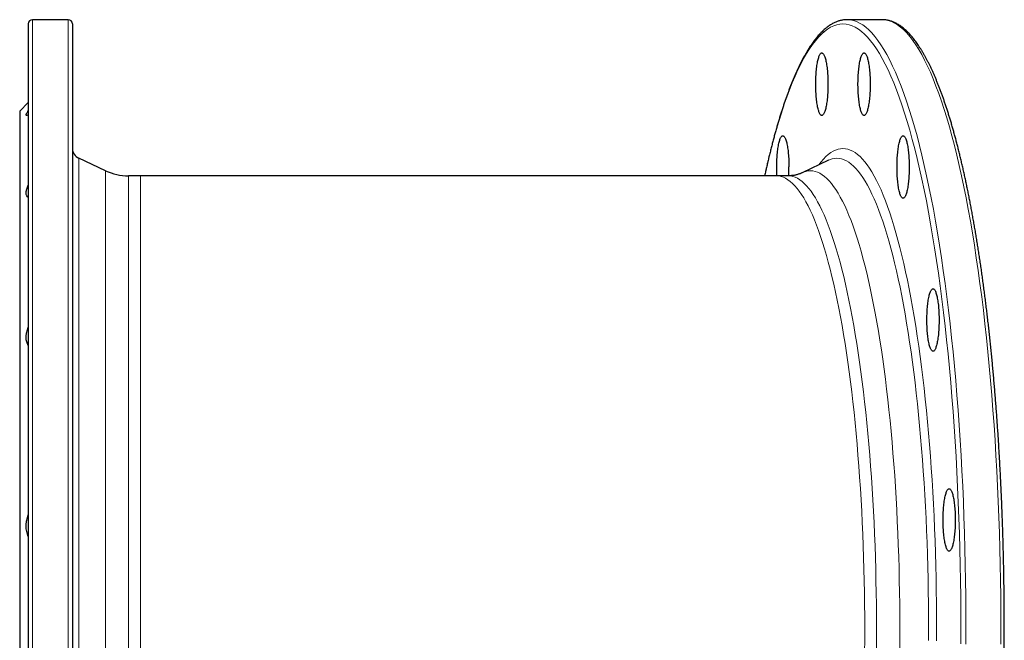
# Model space of a CAD drawing. Header units: millimetres. Extents: x -104 to 1086, y -338 to 935.
# Tile 2 of 3: x -104 to 353, y -61 to 227. Entities that reach past the tile are written whole.
import ezdxf

# ---------------------------------------------------------------- set-up
doc = ezdxf.new("R2010")
doc.units = ezdxf.units.MM

msp = doc.modelspace()

# ---------------------------------------------------------------- linework, layer by layer
at = {"color": 7, "linetype": 'Continuous', "lineweight": 25}
for p, q in [((-99.88, 224.82), (-99.88, -55.68)), ((-81.38, 226.82), (-97.88, 226.82)), ((-79.38, 224.82), (-79.38, -55.68)), ((296.3, 226.82), (280.12, 226.82)), ((296.54, 226.81), (296.3, 226.82)), ((-99.88, 188.32), (-103.88, 184.32)), ((-103.88, 184.32), (-103.88, -55.68)), ((-64.03, 156.66), (-76.49, 162.47)), ((271.38, 161.53), (259.26, 155.74)), ((-47.89, 154.32), (-53.46, 154.32)), ((247.28, 154.32), (-47.89, 154.32)), ((252.74, 154.32), (247.28, 154.32)), ((-103.88, -55.68), (-103.88, -295.68)), ((-99.88, -55.68), (-99.88, -336.18)), ((-79.38, -55.68), (-79.38, -336.18))]:
    msp.add_line(p, q, dxfattribs=at)
at = {"color": 8, "linetype": 'Continuous', "lineweight": 18}
for p, q in [((-97.88, 226.82), (-97.88, -55.68)), ((-81.38, 226.82), (-81.38, -55.68)), ((-76.49, 162.47), (-76.49, -55.68)), ((-64.03, -268.03), (-64.03, 156.66)), ((-53.46, 154.32), (-53.46, -265.68)), ((-47.89, 154.32), (-47.89, -55.68)), ((-97.88, -55.68), (-97.88, -338.18)), ((-81.38, -55.68), (-81.38, -338.18)), ((-76.49, -55.68), (-76.49, -273.84)), ((-47.89, -55.68), (-47.89, -265.68))]:
    msp.add_line(p, q, dxfattribs=at)
at = {"color": 8, "linetype": 'Continuous', "lineweight": 18, "flags": 128}
for points in [[(332.86, -63.03), (332.88, -55.68), (332.86, -48.34), (332.8, -41), (332.71, -33.68), (332.58, -26.36), (332.41, -19.07), (332.2, -11.8), (331.96, -4.57), (331.68, 2.63), (331.37, 9.8), (331.01, 16.91), (330.62, 23.98), (330.2, 30.99), (329.74, 37.95), (329.24, 44.84), (328.71, 51.66), (328.15, 58.4), (327.55, 65.07), (326.91, 71.66), (326.25, 78.16), (325.55, 84.57), (324.81, 90.88), (324.05, 97.09), (323.25, 103.19), (322.43, 109.19), (321.57, 115.07), (320.68, 120.84), (319.77, 126.49), (318.82, 132.01), (317.85, 137.4), (316.85, 142.66), (315.82, 147.78), (314.77, 152.77), (313.69, 157.61), (312.59, 162.3), (311.47, 166.85), (310.32, 171.24), (309.15, 175.48), (307.96, 179.56), (306.75, 183.48), (305.52, 187.24), (304.27, 190.82), (303, 194.24), (301.71, 197.49), (300.41, 200.56), (299.1, 203.46), (297.77, 206.18), (296.42, 208.73), (295.07, 211.09), (293.7, 213.26), (292.32, 215.26), (290.93, 217.07), (289.53, 218.69), (288.13, 220.12), (286.72, 221.36), (285.3, 222.42), (283.88, 223.28), (282.45, 223.95), (281.02, 224.43), (279.59, 224.72), (278.16, 224.82), (276.72, 224.72), (275.29, 224.43), (273.86, 223.95), (272.44, 223.28), (271.01, 222.42), (269.59, 221.36), (268.18, 220.12), (266.78, 218.69), (265.38, 217.07), (263.99, 215.26), (262.61, 213.26), (261.24, 211.09), (259.89, 208.73), (258.54, 206.18), (257.21, 203.46), (255.9, 200.56), (254.6, 197.49), (253.31, 194.24), (252.04, 190.82), (250.79, 187.24), (249.56, 183.48), (248.35, 179.56), (247.16, 175.48), (245.99, 171.24), (244.84, 166.85), (243.72, 162.3), (242.62, 157.61), (241.88, 154.32)], [(335.21, -63.08), (335.23, -55.68), (335.21, -48.29), (335.15, -40.9), (335.06, -33.52), (334.93, -26.16), (334.76, -18.81), (334.55, -11.49), (334.31, -4.2), (334.03, 3.05), (333.71, 10.26), (333.35, 17.43), (332.96, 24.55), (332.53, 31.61), (332.07, 38.62), (331.57, 45.55), (331.03, 52.42), (330.46, 59.22), (329.86, 65.93), (329.22, 72.57), (328.55, 79.11), (327.85, 85.57), (327.11, 91.92), (326.34, 98.18), (325.54, 104.33), (324.7, 110.36), (323.84, 116.29), (322.95, 122.1), (322.02, 127.78), (321.07, 133.34), (320.09, 138.78), (319.09, 144.07), (318.05, 149.23), (316.99, 154.25), (315.91, 159.13), (314.8, 163.86), (313.67, 168.44), (312.51, 172.86), (311.33, 177.13), (310.13, 181.24), (308.91, 185.19), (307.67, 188.97), (306.41, 192.58), (305.14, 196.02), (303.84, 199.3), (302.53, 202.39), (301.21, 205.31), (299.87, 208.05), (298.51, 210.61), (297.15, 212.99), (295.77, 215.18), (294.38, 217.19), (292.98, 219.01), (291.58, 220.64), (290.16, 222.08), (288.74, 223.34), (287.31, 224.4), (285.88, 225.27), (284.44, 225.94), (283, 226.43), (281.56, 226.72), (280.36, 226.81)], [(351.39, -63.08), (351.41, -55.68), (351.39, -48.29), (351.34, -40.9), (351.24, -33.52), (351.11, -26.16), (350.94, -18.81), (350.73, -11.49), (350.49, -4.2), (350.21, 3.05), (349.89, 10.26), (349.53, 17.43), (349.14, 24.55), (348.72, 31.61), (348.25, 38.62), (347.75, 45.55), (347.22, 52.42), (346.65, 59.22), (346.04, 65.93), (345.41, 72.57), (344.73, 79.11), (344.03, 85.57), (343.29, 91.92), (342.52, 98.18), (341.72, 104.33), (340.89, 110.36), (340.02, 116.29), (339.13, 122.1), (338.21, 127.78), (337.26, 133.34), (336.28, 138.78), (335.27, 144.07), (334.24, 149.23), (333.18, 154.25), (332.09, 159.13), (330.98, 163.86), (329.85, 168.44), (328.69, 172.86), (327.52, 177.13), (326.32, 181.24), (325.1, 185.19), (323.86, 188.97), (322.6, 192.58), (321.32, 196.02), (320.03, 199.3), (318.72, 202.39), (317.39, 205.31), (316.05, 208.05), (314.7, 210.61), (313.33, 212.99), (311.95, 215.18), (310.56, 217.19), (309.17, 219.01), (307.76, 220.64), (306.34, 222.08), (304.92, 223.34), (303.49, 224.4), (302.06, 225.27), (300.62, 225.94), (299.18, 226.43), (297.74, 226.72), (296.54, 226.81)], [(321.58, -61.51), (321.6, -55.68), (321.58, -49.86), (321.54, -44.03), (321.46, -38.21), (321.36, -32.41), (321.23, -26.62), (321.06, -20.85), (320.87, -15.1), (320.65, -9.39), (320.4, -3.7), (320.12, 1.95), (319.81, 7.56), (319.47, 13.13), (319.11, 18.65), (318.71, 24.12), (318.29, 29.53), (317.84, 34.89), (317.37, 40.18), (316.86, 45.41), (316.33, 50.57), (315.78, 55.66), (315.2, 60.67), (314.59, 65.6), (313.96, 70.45), (313.3, 75.21), (312.62, 79.88), (311.92, 84.46), (311.19, 88.94), (310.44, 93.32), (309.67, 97.6), (308.87, 101.78), (308.06, 105.85), (307.22, 109.8), (306.37, 113.65), (305.5, 117.37), (304.6, 120.98), (303.69, 124.47), (302.76, 127.84), (301.82, 131.07), (300.85, 134.19), (299.88, 137.17), (298.88, 140.01), (297.88, 142.73), (296.86, 145.31), (295.83, 147.75), (294.78, 150.05), (293.72, 152.21), (292.66, 154.23), (291.58, 156.1), (290.49, 157.83), (289.4, 159.41), (288.3, 160.85), (287.19, 162.13), (286.07, 163.27), (284.95, 164.26), (283.83, 165.1), (282.7, 165.78), (281.56, 166.31), (280.43, 166.7), (279.29, 166.92), (278.16, 167), (277.02, 166.92), (275.88, 166.7), (274.75, 166.31), (273.61, 165.78), (272.48, 165.1), (271.36, 164.26), (270.24, 163.27), (269.12, 162.13), (268.01, 160.85), (266.91, 159.41), (266.89, 159.39)], [(317.87, -61.4), (317.88, -55.68), (317.87, -49.97), (317.83, -44.27), (317.75, -38.57), (317.65, -32.88), (317.52, -27.21), (317.36, -21.56), (317.17, -15.93), (316.95, -10.33), (316.71, -4.76), (316.43, 0.78), (316.13, 6.27), (315.8, 11.73), (315.44, 17.14), (315.06, 22.49), (314.64, 27.8), (314.2, 33.05), (313.74, 38.23), (313.24, 43.36), (312.73, 48.41), (312.18, 53.39), (311.61, 58.3), (311.02, 63.13), (310.4, 67.88), (309.76, 72.54), (309.09, 77.12), (308.4, 81.6), (307.69, 85.99), (306.95, 90.29), (306.2, 94.48), (305.42, 98.57), (304.62, 102.56), (303.8, 106.44), (302.96, 110.2), (302.11, 113.85), (301.23, 117.39), (300.34, 120.81), (299.43, 124.1), (298.5, 127.27), (297.56, 130.32), (296.6, 133.24), (295.63, 136.03), (294.65, 138.69), (293.65, 141.22), (292.63, 143.61), (291.61, 145.86), (290.58, 147.98), (289.53, 149.96), (288.48, 151.79), (287.41, 153.49), (286.34, 155.04), (285.26, 156.44), (284.17, 157.7), (283.08, 158.82), (281.98, 159.78), (280.88, 160.6), (279.77, 161.27), (278.66, 161.8), (277.55, 162.17), (276.44, 162.39), (275.32, 162.47), (274.21, 162.39), (273.1, 162.17), (271.98, 161.8), (271.38, 161.53)], [(259.26, 155.74), (259.85, 156), (260.93, 156.37), (262.02, 156.58), (263.1, 156.66), (264.18, 156.58), (265.27, 156.37), (266.35, 156), (267.43, 155.49), (268.51, 154.84), (269.58, 154.04), (270.65, 153.1), (271.71, 152.02), (272.77, 150.79), (273.82, 149.42), (274.87, 147.91), (275.9, 146.26), (276.93, 144.48), (277.95, 142.55), (278.95, 140.49), (279.95, 138.3), (280.93, 135.97), (281.91, 133.51), (282.87, 130.93), (283.81, 128.21), (284.75, 125.37), (285.66, 122.4), (286.56, 119.31), (287.45, 116.1), (288.32, 112.78), (289.17, 109.34), (290, 105.78), (290.82, 102.12), (291.62, 98.34), (292.39, 94.46), (293.15, 90.48), (293.89, 86.4), (294.6, 82.22), (295.29, 77.95), (295.97, 73.58), (296.61, 69.13), (297.24, 64.59), (297.84, 59.97), (298.42, 55.26), (298.98, 50.49), (299.51, 45.64), (300.01, 40.72), (300.49, 35.73), (300.94, 30.68), (301.37, 25.58), (301.77, 20.41), (302.15, 15.2), (302.5, 9.93), (302.82, 4.62), (303.11, -0.73), (303.38, -6.11), (303.62, -11.54), (303.83, -16.99), (304.02, -22.47), (304.17, -27.97), (304.3, -33.49), (304.4, -39.02), (304.47, -44.57), (304.51, -50.13), (304.53, -55.68), (304.51, -61.24), (304.47, -66.8)], [(247.28, 154.32), (248.35, 154.24), (249.42, 154.03), (250.49, 153.67), (251.56, 153.16), (252.63, 152.52), (253.69, 151.73), (254.74, 150.8), (255.8, 149.73), (256.84, 148.51), (257.88, 147.16), (258.91, 145.67), (259.94, 144.04), (260.95, 142.27), (261.96, 140.37), (262.96, 138.33), (263.94, 136.16), (264.92, 133.86), (265.88, 131.43), (266.83, 128.87), (267.76, 126.18), (268.68, 123.37), (269.59, 120.44), (270.48, 117.38), (271.36, 114.21), (272.22, 110.92), (273.06, 107.52), (273.88, 104), (274.69, 100.38), (275.48, 96.64), (276.25, 92.81), (277, 88.87), (277.72, 84.83), (278.43, 80.7), (279.12, 76.47), (279.78, 72.16), (280.42, 67.75), (281.04, 63.26), (281.64, 58.69), (282.21, 54.04), (282.76, 49.32), (283.28, 44.52), (283.78, 39.65), (284.26, 34.72), (284.7, 29.73), (285.13, 24.68), (285.53, 19.57), (285.9, 14.41), (286.24, 9.21), (286.56, 3.96), (286.85, -1.33), (287.11, -6.66), (287.35, -12.02), (287.56, -17.42), (287.74, -22.83), (287.9, -28.27), (288.02, -33.73), (288.12, -39.21), (288.19, -44.69), (288.23, -50.19), (288.25, -55.68)], [(293.65, -66.68), (293.69, -61.18), (293.71, -55.68), (293.69, -50.19), (293.65, -44.69), (293.58, -39.21), (293.48, -33.73), (293.36, -28.27), (293.2, -22.83), (293.02, -17.42), (292.81, -12.02), (292.57, -6.66), (292.31, -1.33), (292.02, 3.96), (291.7, 9.21), (291.36, 14.41), (290.99, 19.57), (290.59, 24.68), (290.16, 29.73), (289.72, 34.72), (289.24, 39.65), (288.74, 44.52), (288.22, 49.32), (287.67, 54.04), (287.1, 58.69), (286.5, 63.26), (285.88, 67.75), (285.24, 72.16), (284.58, 76.47), (283.89, 80.7), (283.18, 84.83), (282.46, 88.87), (281.71, 92.81), (280.94, 96.64), (280.15, 100.38), (279.35, 104), (278.52, 107.52), (277.68, 110.92), (276.82, 114.21), (275.94, 117.38), (275.05, 120.44), (274.14, 123.37), (273.22, 126.18), (272.29, 128.87), (271.34, 131.43), (270.38, 133.86), (269.4, 136.16), (268.42, 138.33), (267.42, 140.37), (266.41, 142.27), (265.4, 144.04), (264.37, 145.67), (263.34, 147.16), (262.3, 148.51), (261.26, 149.73), (260.2, 150.8), (259.15, 151.73), (258.09, 152.52), (257.02, 153.16), (255.95, 153.67), (254.88, 154.03), (253.81, 154.24), (252.74, 154.32)], [(288.25, -55.68), (288.23, -61.18), (288.19, -66.68)]]:
    msp.add_lwpolyline(points, dxfattribs=at)
at = {"color": 7, "linetype": 'Continuous', "lineweight": 25, "flags": 128}
for points in [[(280.36, 226.81), (280.12, 226.82), (279.89, 226.81)], [(271.18, 196.87), (271.18, 196.06), (271.17, 195.26), (271.14, 194.46), (271.11, 193.67), (271.07, 192.89), (271.03, 192.12), (270.97, 191.37), (270.91, 190.63), (270.84, 189.91), (270.76, 189.21), (270.67, 188.54), (270.58, 187.89), (270.48, 187.28), (270.37, 186.69), (270.26, 186.13), (270.14, 185.6), (270.01, 185.11), (269.88, 184.66), (269.75, 184.24), (269.61, 183.87), (269.46, 183.53), (269.32, 183.23), (269.17, 182.98), (269.02, 182.77), (268.86, 182.6), (268.71, 182.48), (268.55, 182.4), (268.39, 182.37), (268.24, 182.38), (268.08, 182.44), (267.92, 182.54), (267.77, 182.68), (267.62, 182.87), (267.47, 183.1), (267.32, 183.38), (267.17, 183.69), (267.03, 184.05), (266.9, 184.45), (266.76, 184.88), (266.64, 185.35), (266.51, 185.86), (266.4, 186.4), (266.29, 186.98), (266.18, 187.58), (266.08, 188.21), (265.99, 188.87), (265.91, 189.56), (265.84, 190.27), (265.77, 190.99), (265.71, 191.74), (265.66, 192.5), (265.61, 193.28), (265.58, 194.06), (265.55, 194.86), (265.54, 195.66), (265.53, 196.46), (265.53, 197.27), (265.54, 198.08), (265.55, 198.88), (265.58, 199.67), (265.61, 200.46), (265.66, 201.23), (265.71, 201.99), (265.77, 202.74), (265.84, 203.47), (265.91, 204.18), (265.99, 204.86), (266.08, 205.52), (266.18, 206.15), (266.29, 206.76), (266.4, 207.33), (266.51, 207.87), (266.64, 208.38), (266.76, 208.85), (266.9, 209.29), (267.03, 209.68), (267.17, 210.04), (267.32, 210.36), (267.47, 210.63), (267.62, 210.86), (267.77, 211.05), (267.92, 211.2), (268.08, 211.3), (268.24, 211.35), (268.39, 211.37), (268.55, 211.33), (268.71, 211.25), (268.86, 211.13), (269.02, 210.96), (269.17, 210.75), (269.32, 210.5), (269.46, 210.21), (269.61, 209.87), (269.75, 209.49), (269.88, 209.08), (270.01, 208.62), (270.14, 208.13), (270.26, 207.61), (270.37, 207.05), (270.48, 206.46), (270.58, 205.84), (270.67, 205.19), (270.76, 204.52), (270.84, 203.82), (270.91, 203.11), (270.97, 202.37), (271.03, 201.62), (271.07, 200.85), (271.11, 200.07), (271.14, 199.28), (271.17, 198.48), (271.18, 197.67), (271.18, 196.87)], [(290.78, 196.87), (290.78, 196.06), (290.77, 195.26), (290.75, 194.46), (290.71, 193.67), (290.68, 192.89), (290.63, 192.12), (290.57, 191.37), (290.51, 190.63), (290.44, 189.91), (290.36, 189.21), (290.27, 188.54), (290.18, 187.89), (290.08, 187.28), (289.97, 186.69), (289.86, 186.13), (289.74, 185.6), (289.61, 185.11), (289.48, 184.66), (289.35, 184.24), (289.21, 183.87), (289.07, 183.53), (288.92, 183.23), (288.77, 182.98), (288.62, 182.77), (288.46, 182.6), (288.31, 182.48), (288.15, 182.4), (287.99, 182.37), (287.84, 182.38), (287.68, 182.44), (287.52, 182.54), (287.37, 182.68), (287.22, 182.87), (287.07, 183.1), (286.92, 183.38), (286.77, 183.69), (286.63, 184.05), (286.5, 184.45), (286.36, 184.88), (286.24, 185.35), (286.11, 185.86), (286, 186.4), (285.89, 186.98), (285.78, 187.58), (285.69, 188.21), (285.6, 188.87), (285.51, 189.56), (285.44, 190.27), (285.37, 190.99), (285.31, 191.74), (285.26, 192.5), (285.21, 193.28), (285.18, 194.06), (285.15, 194.86), (285.14, 195.66), (285.13, 196.46), (285.13, 197.27), (285.14, 198.08), (285.15, 198.88), (285.18, 199.67), (285.21, 200.46), (285.26, 201.23), (285.31, 201.99), (285.37, 202.74), (285.44, 203.47), (285.51, 204.18), (285.6, 204.86), (285.69, 205.52), (285.78, 206.15), (285.89, 206.76), (286, 207.33), (286.11, 207.87), (286.24, 208.38), (286.36, 208.85), (286.5, 209.29), (286.63, 209.68), (286.77, 210.04), (286.92, 210.36), (287.07, 210.63), (287.22, 210.86), (287.37, 211.05), (287.52, 211.2), (287.68, 211.3), (287.84, 211.35), (287.99, 211.37), (288.15, 211.33), (288.31, 211.25), (288.46, 211.13), (288.62, 210.96), (288.77, 210.75), (288.92, 210.5), (289.07, 210.21), (289.21, 209.87), (289.35, 209.49), (289.48, 209.08), (289.61, 208.62), (289.74, 208.13), (289.86, 207.61), (289.97, 207.05), (290.08, 206.46), (290.18, 205.84), (290.27, 205.19), (290.36, 204.52), (290.44, 203.82), (290.51, 203.11), (290.57, 202.37), (290.63, 201.62), (290.68, 200.85), (290.71, 200.07), (290.75, 199.28), (290.77, 198.48), (290.78, 197.67), (290.78, 196.87)], [(247.53, 154.32), (247.5, 154.83), (247.47, 155.61), (247.44, 156.41), (247.43, 157.21), (247.42, 158.02), (247.42, 158.82), (247.43, 159.63), (247.44, 160.43), (247.47, 161.22), (247.5, 162.01), (247.55, 162.78), (247.6, 163.55), (247.66, 164.29), (247.73, 165.02), (247.8, 165.73), (247.89, 166.41), (247.98, 167.07), (248.07, 167.7), (248.18, 168.31), (248.29, 168.88), (248.4, 169.42), (248.53, 169.93), (248.65, 170.4), (248.79, 170.84), (248.92, 171.24), (249.06, 171.59), (249.21, 171.91), (249.36, 172.18), (249.51, 172.42), (249.66, 172.6), (249.81, 172.75), (249.97, 172.85), (250.13, 172.91), (250.28, 172.92), (250.44, 172.88), (250.6, 172.81), (250.75, 172.68), (250.91, 172.52), (251.06, 172.31), (251.21, 172.05), (251.36, 171.76), (251.5, 171.42), (251.64, 171.04), (251.77, 170.63), (251.9, 170.17), (252.03, 169.68), (252.15, 169.16), (252.26, 168.6), (252.37, 168.01), (252.47, 167.39), (252.56, 166.74), (252.65, 166.07), (252.73, 165.38), (252.8, 164.66), (252.86, 163.92), (252.92, 163.17), (252.97, 162.4), (253, 161.62), (253.04, 160.83), (253.06, 160.03), (253.07, 159.22), (253.07, 158.42), (253.07, 158.42)], [(308.89, 158.42), (308.89, 157.61), (308.88, 156.81), (308.85, 156.01), (308.82, 155.22), (308.78, 154.44), (308.74, 153.67), (308.68, 152.92), (308.62, 152.18), (308.55, 151.46), (308.47, 150.77), (308.38, 150.09), (308.29, 149.45), (308.19, 148.83), (308.08, 148.24), (307.97, 147.68), (307.85, 147.15), (307.72, 146.66), (307.59, 146.21), (307.46, 145.79), (307.32, 145.42), (307.17, 145.08), (307.03, 144.79), (306.88, 144.53), (306.73, 144.32), (306.57, 144.15), (306.42, 144.03), (306.26, 143.95), (306.1, 143.92), (305.95, 143.93), (305.79, 143.99), (305.63, 144.09), (305.48, 144.23), (305.33, 144.42), (305.18, 144.65), (305.03, 144.93), (304.88, 145.24), (304.74, 145.6), (304.61, 146), (304.47, 146.43), (304.35, 146.9), (304.22, 147.41), (304.11, 147.95), (304, 148.53), (303.89, 149.13), (303.79, 149.77), (303.7, 150.43), (303.62, 151.11), (303.55, 151.82), (303.48, 152.55), (303.42, 153.29), (303.37, 154.05), (303.32, 154.83), (303.29, 155.61), (303.26, 156.41), (303.25, 157.21), (303.24, 158.02), (303.24, 158.82), (303.25, 159.63), (303.26, 160.43), (303.29, 161.22), (303.32, 162.01), (303.37, 162.78), (303.42, 163.55), (303.48, 164.29), (303.55, 165.02), (303.62, 165.73), (303.7, 166.41), (303.79, 167.07), (303.89, 167.7), (304, 168.31), (304.11, 168.88), (304.22, 169.42), (304.35, 169.93), (304.47, 170.4), (304.61, 170.84), (304.74, 171.24), (304.88, 171.59), (305.03, 171.91), (305.18, 172.18), (305.33, 172.42), (305.48, 172.6), (305.63, 172.75), (305.79, 172.85), (305.95, 172.91), (306.1, 172.92), (306.26, 172.88), (306.42, 172.81), (306.57, 172.68), (306.73, 172.52), (306.88, 172.31), (307.03, 172.05), (307.17, 171.76), (307.32, 171.42), (307.46, 171.04), (307.59, 170.63), (307.72, 170.17), (307.85, 169.68), (307.97, 169.16), (308.08, 168.6), (308.19, 168.01), (308.29, 167.39), (308.38, 166.74), (308.47, 166.07), (308.55, 165.38), (308.62, 164.66), (308.68, 163.92), (308.74, 163.17), (308.78, 162.4), (308.82, 161.62), (308.85, 160.83), (308.88, 160.03), (308.89, 159.22), (308.89, 158.42)], [(322.75, 87.37), (322.75, 86.57), (322.74, 85.77), (322.71, 84.97), (322.68, 84.18), (322.64, 83.4), (322.6, 82.63), (322.54, 81.87), (322.48, 81.14), (322.41, 80.42), (322.33, 79.72), (322.24, 79.05), (322.15, 78.4), (322.05, 77.78), (321.94, 77.19), (321.83, 76.64), (321.71, 76.11), (321.58, 75.62), (321.45, 75.17), (321.32, 74.75), (321.18, 74.37), (321.03, 74.04), (320.89, 73.74), (320.74, 73.49), (320.59, 73.28), (320.43, 73.11), (320.28, 72.99), (320.12, 72.91), (319.96, 72.88), (319.81, 72.89), (319.65, 72.94), (319.49, 73.04), (319.34, 73.19), (319.19, 73.38), (319.04, 73.61), (318.89, 73.88), (318.74, 74.2), (318.6, 74.56), (318.47, 74.95), (318.33, 75.39), (318.21, 75.86), (318.08, 76.37), (317.97, 76.91), (317.86, 77.48), (317.75, 78.09), (317.65, 78.72), (317.56, 79.38), (317.48, 80.07), (317.41, 80.77), (317.34, 81.5), (317.28, 82.25), (317.23, 83.01), (317.18, 83.78), (317.15, 84.57), (317.12, 85.37), (317.11, 86.17), (317.1, 86.97), (317.1, 87.78), (317.11, 88.58), (317.12, 89.38), (317.15, 90.18), (317.18, 90.97), (317.23, 91.74), (317.28, 92.5), (317.34, 93.25), (317.41, 93.98), (317.48, 94.68), (317.56, 95.37), (317.65, 96.03), (317.75, 96.66), (317.86, 97.27), (317.97, 97.84), (318.08, 98.38), (318.21, 98.89), (318.33, 99.36), (318.47, 99.8), (318.6, 100.19), (318.74, 100.55), (318.89, 100.87), (319.04, 101.14), (319.19, 101.37), (319.34, 101.56), (319.49, 101.71), (319.65, 101.81), (319.81, 101.86), (319.96, 101.87), (320.12, 101.84), (320.28, 101.76), (320.43, 101.64), (320.59, 101.47), (320.74, 101.26), (320.89, 101.01), (321.03, 100.71), (321.18, 100.38), (321.32, 100), (321.45, 99.58), (321.58, 99.13), (321.71, 98.64), (321.83, 98.11), (321.94, 97.56), (322.05, 96.97), (322.15, 96.35), (322.24, 95.7), (322.33, 95.03), (322.41, 94.33), (322.48, 93.61), (322.54, 92.88), (322.6, 92.12), (322.64, 91.35), (322.68, 90.57), (322.71, 89.78), (322.74, 88.98), (322.75, 88.18), (322.75, 87.37)], [(330.25, -5.45), (330.25, -6.25), (330.24, -7.06), (330.22, -7.86), (330.18, -8.65), (330.15, -9.43), (330.1, -10.2), (330.04, -10.95), (329.98, -11.69), (329.91, -12.41), (329.83, -13.1), (329.74, -13.77), (329.65, -14.42), (329.55, -15.04), (329.44, -15.63), (329.33, -16.19), (329.21, -16.71), (329.08, -17.2), (328.95, -17.66), (328.82, -18.07), (328.68, -18.45), (328.54, -18.79), (328.39, -19.08), (328.24, -19.34), (328.09, -19.55), (327.93, -19.71), (327.78, -19.84), (327.62, -19.91), (327.46, -19.95), (327.31, -19.94), (327.15, -19.88), (326.99, -19.78), (326.84, -19.63), (326.69, -19.45), (326.54, -19.21), (326.39, -18.94), (326.24, -18.62), (326.1, -18.27), (325.97, -17.87), (325.83, -17.43), (325.71, -16.96), (325.58, -16.46), (325.47, -15.91), (325.36, -15.34), (325.25, -14.74), (325.16, -14.1), (325.07, -13.44), (324.98, -12.76), (324.91, -12.05), (324.84, -11.32), (324.78, -10.58), (324.73, -9.81), (324.68, -9.04), (324.65, -8.25), (324.62, -7.46), (324.61, -6.66), (324.6, -5.85), (324.6, -5.05), (324.61, -4.24), (324.62, -3.44), (324.65, -2.64), (324.68, -1.86), (324.73, -1.08), (324.78, -0.32), (324.84, 0.42), (324.91, 1.15), (324.98, 1.86), (325.07, 2.54), (325.16, 3.2), (325.25, 3.84), (325.36, 4.44), (325.47, 5.02), (325.58, 5.56), (325.71, 6.06), (325.83, 6.54), (325.97, 6.97), (326.1, 7.37), (326.24, 7.73), (326.39, 8.04), (326.54, 8.32), (326.69, 8.55), (326.84, 8.74), (326.99, 8.88), (327.15, 8.98), (327.31, 9.04), (327.46, 9.05), (327.62, 9.02), (327.78, 8.94), (327.93, 8.81), (328.09, 8.65), (328.24, 8.44), (328.39, 8.18), (328.54, 7.89), (328.68, 7.55), (328.82, 7.18), (328.95, 6.76), (329.08, 6.31), (329.21, 5.82), (329.33, 5.29), (329.44, 4.73), (329.55, 4.14), (329.65, 3.52), (329.74, 2.88), (329.83, 2.2), (329.91, 1.51), (329.98, 0.79), (330.04, 0.05), (330.1, -0.7), (330.15, -1.47), (330.18, -2.25), (330.22, -3.04), (330.24, -3.84), (330.25, -4.64), (330.25, -5.45)]]:
    msp.add_lwpolyline(points, dxfattribs=at)
at = {"color": 7, "linetype": 'Continuous', "lineweight": 25}
for centre, radius, start, end in [((-97.88, 224.82), 2, 90, 180), ((-81.38, 224.82), 2, 0, 90), ((-74.38, 167), 5, 180, 245), ((-53.46, 179.32), 25, 245, 270), ((181.68, 158.38), 71.4, 356.7379, 0.0331)]:
    msp.add_arc(centre, radius, start, end, dxfattribs=at)
for points, knots in [([(279.85, 226.81), (279.7, 226.8), (279.32, 226.8), (278.7, 226.74), (277.98, 226.64), (277.27, 226.5), (276.56, 226.32), (275.85, 226.1), (275.14, 225.84), (274.42, 225.53), (273.71, 225.19), (273.01, 224.8), (272.3, 224.37), (271.59, 223.9), (270.88, 223.38), (270.18, 222.83), (269.48, 222.23), (268.78, 221.59), (268.09, 220.91), (267.39, 220.18), (266.71, 219.42), (266.02, 218.62), (265.34, 217.77), (264.67, 216.89), (264, 215.97), (263.33, 215.01), (262.67, 214.01), (262.01, 212.97), (261.36, 211.9), (260.71, 210.78), (260.06, 209.64), (259.42, 208.45), (258.79, 207.22), (258.16, 205.96), (257.53, 204.67), (256.91, 203.33), (256.29, 201.96), (255.67, 200.56), (255.06, 199.12), (254.46, 197.64), (253.85, 196.13), (253.26, 194.58), (252.66, 192.99), (252.08, 191.38), (251.49, 189.72), (250.91, 188.04), (250.34, 186.32), (249.77, 184.56), (249.2, 182.77), (248.64, 180.95), (248.08, 179.09), (247.53, 177.2), (246.98, 175.28), (246.44, 173.32), (245.9, 171.34), (245.37, 169.32), (244.84, 167.27), (244.32, 165.18), (243.8, 163.07), (243.29, 160.92), (242.78, 158.75), (242.28, 156.55), (241.95, 155.06), (241.79, 154.32)], [0, 0, 0, 0, 0.009381, 0.024665, 0.03997, 0.055324, 0.070749, 0.086267, 0.101895, 0.117645, 0.133527, 0.149543, 0.165691, 0.181964, 0.198354, 0.214847, 0.23143, 0.248087, 0.264805, 0.281571, 0.298371, 0.315197, 0.332038, 0.348889, 0.365742, 0.382593, 0.399438, 0.416275, 0.433103, 0.449919, 0.466725, 0.483519, 0.500301, 0.517072, 0.533831, 0.55058, 0.567317, 0.584045, 0.600763, 0.617471, 0.634171, 0.650863, 0.667546, 0.684223, 0.700892, 0.717555, 0.734211, 0.750861, 0.767506, 0.784146, 0.800781, 0.817411, 0.834036, 0.850658, 0.867276, 0.88389, 0.9005, 0.917107, 0.933711, 0.950313, 0.966911, 0.983507, 1, 1, 1, 1]), ([(296.56, -338.18), (296.57, -338.18), (296.82, -338.18), (297.3, -338.15), (298.02, -338.08), (298.73, -337.96), (299.44, -337.8), (300.15, -337.6), (300.87, -337.36), (301.58, -337.08), (302.29, -336.76), (303, -336.4), (303.71, -336), (304.41, -335.55), (305.12, -335.06), (305.83, -334.53), (306.53, -333.95), (307.23, -333.34), (307.93, -332.68), (308.62, -331.98), (309.31, -331.24), (310, -330.46), (310.68, -329.64), (311.36, -328.78), (312.03, -327.88), (312.7, -326.94), (313.36, -325.97), (314.02, -324.95), (314.68, -323.9), (315.33, -322.81), (315.98, -321.68), (316.62, -320.52), (317.26, -319.31), (317.89, -318.07), (318.52, -316.8), (319.15, -315.49), (319.77, -314.14), (320.39, -312.75), (321, -311.33), (321.61, -309.88), (322.21, -308.38), (322.81, -306.86), (323.41, -305.29), (324, -303.7), (324.58, -302.06), (325.17, -300.4), (325.74, -298.69), (326.32, -296.96), (326.89, -295.19), (327.45, -293.39), (328.01, -291.55), (328.56, -289.68), (329.11, -287.78), (329.66, -285.84), (330.2, -283.87), (330.73, -281.87), (331.27, -279.84), (331.79, -277.77), (332.31, -275.68), (332.83, -273.55), (333.34, -271.39), (333.84, -269.21), (334.34, -266.99), (334.83, -264.74), (335.32, -262.46), (335.81, -260.15), (336.28, -257.82), (336.76, -255.45), (337.22, -253.06), (337.68, -250.64), (338.14, -248.19), (338.59, -245.71), (339.03, -243.21), (339.47, -240.68), (339.9, -238.12), (340.32, -235.54), (340.74, -232.93), (341.15, -230.29), (341.56, -227.64), (341.96, -224.95), (342.35, -222.25), (342.74, -219.52), (343.12, -216.76), (343.49, -213.99), (343.86, -211.19), (344.22, -208.36), (344.58, -205.52), (344.93, -202.66), (345.27, -199.77), (345.6, -196.86), (345.93, -193.94), (346.25, -190.99), (346.56, -188.03), (346.87, -185.04), (347.17, -182.04), (347.46, -179.02), (347.74, -175.98), (348.02, -172.93), (348.29, -169.85), (348.56, -166.76), (348.81, -163.66), (349.06, -160.54), (349.3, -157.41), (349.54, -154.26), (349.77, -151.09), (349.99, -147.92), (350.2, -144.73), (350.4, -141.52), (350.6, -138.31), (350.79, -135.08), (350.97, -131.84), (351.15, -128.59), (351.31, -125.33), (351.47, -122.06), (351.62, -118.79), (351.77, -115.5), (351.9, -112.2), (352.03, -108.9), (352.15, -105.58), (352.27, -102.26), (352.37, -98.94), (352.47, -95.61), (352.56, -92.27), (352.64, -88.93), (352.71, -85.58), (352.78, -82.23), (352.84, -78.87), (352.89, -75.51), (352.93, -72.15), (352.96, -68.78), (352.99, -65.42), (353.01, -62.05), (353.02, -58.68), (353.02, -55.31), (353.02, -51.94), (353.01, -48.57), (352.99, -45.21), (352.96, -41.84), (352.92, -38.48), (352.88, -35.12), (352.82, -31.76), (352.76, -28.4), (352.7, -25.05), (352.62, -21.7), (352.54, -18.36), (352.45, -15.03), (352.35, -11.69), (352.24, -8.37), (352.13, -5.05), (352, -1.74), (351.87, 1.56), (351.74, 4.86), (351.59, 8.14), (351.44, 11.42), (351.28, 14.69), (351.11, 17.94), (350.93, 21.19), (350.75, 24.43), (350.56, 27.65), (350.36, 30.86), (350.15, 34.06), (349.94, 37.25), (349.72, 40.42), (349.49, 43.58), (349.25, 46.73), (349.01, 49.86), (348.76, 52.98), (348.5, 56.08), (348.23, 59.16), (347.96, 62.23), (347.68, 65.28), (347.4, 68.32), (347.1, 71.33), (346.8, 74.33), (346.49, 77.31), (346.18, 80.27), (345.86, 83.22), (345.53, 86.14), (345.19, 89.04), (344.85, 91.92), (344.5, 94.78), (344.14, 97.62), (343.78, 100.43), (343.41, 103.23), (343.04, 106), (342.65, 108.75), (342.27, 111.47), (341.87, 114.18), (341.47, 116.85), (341.06, 119.51), (340.65, 122.13), (340.23, 124.74), (339.8, 127.31), (339.37, 129.86), (338.93, 132.39), (338.49, 134.88), (338.04, 137.35), (337.58, 139.8), (337.12, 142.21), (336.65, 144.6), (336.18, 146.96), (335.7, 149.29), (335.22, 151.59), (334.73, 153.86), (334.23, 156.1), (333.73, 158.31), (333.23, 160.49), (332.72, 162.64), (332.2, 164.76), (331.68, 166.85), (331.15, 168.91), (330.62, 170.93), (330.08, 172.93), (329.54, 174.89), (329, 176.82), (328.45, 178.71), (327.89, 180.57), (327.33, 182.4), (326.77, 184.2), (326.2, 185.96), (325.62, 187.69), (325.04, 189.38), (324.46, 191.04), (323.87, 192.66), (323.28, 194.25), (322.69, 195.81), (322.09, 197.33), (321.48, 198.81), (320.87, 200.26), (320.26, 201.67), (319.64, 203.04), (319.02, 204.38), (318.4, 205.69), (317.77, 206.95), (317.13, 208.19), (316.49, 209.38), (315.85, 210.54), (315.2, 211.65), (314.55, 212.74), (313.9, 213.78), (313.24, 214.79), (312.57, 215.76), (311.9, 216.69), (311.23, 217.58), (310.55, 218.43), (309.86, 219.25), (309.17, 220.02), (308.48, 220.75), (307.78, 221.45), (307.08, 222.1), (306.37, 222.71), (305.66, 223.28), (304.95, 223.81), (304.23, 224.3), (303.51, 224.74), (302.79, 225.14), (302.07, 225.5), (301.35, 225.81), (300.63, 226.08), (299.9, 226.31), (299.18, 226.49), (298.46, 226.64), (297.74, 226.74), (297.12, 226.8), (296.73, 226.8), (296.59, 226.81)], [0, 0, 0, 0, 0.000158, 0.003689, 0.007222, 0.010762, 0.014315, 0.017887, 0.021483, 0.025105, 0.028757, 0.032439, 0.036152, 0.039895, 0.043667, 0.047464, 0.051283, 0.055122, 0.058977, 0.062844, 0.066722, 0.070606, 0.074495, 0.078387, 0.082281, 0.086175, 0.090068, 0.093959, 0.097848, 0.101735, 0.105619, 0.109501, 0.11338, 0.117256, 0.12113, 0.125001, 0.12887, 0.132736, 0.1366, 0.140461, 0.144321, 0.148178, 0.152034, 0.155888, 0.15974, 0.163591, 0.16744, 0.171288, 0.175134, 0.178979, 0.182823, 0.186666, 0.190508, 0.194349, 0.198189, 0.202028, 0.205866, 0.209704, 0.21354, 0.217376, 0.221212, 0.225046, 0.22888, 0.232714, 0.236547, 0.24038, 0.244212, 0.248043, 0.251874, 0.255705, 0.259535, 0.263365, 0.267195, 0.271024, 0.274853, 0.278682, 0.28251, 0.286338, 0.290166, 0.293994, 0.297821, 0.301648, 0.305475, 0.309302, 0.313128, 0.316954, 0.320781, 0.324607, 0.328432, 0.332258, 0.336083, 0.339909, 0.343734, 0.347559, 0.351384, 0.355209, 0.359033, 0.362858, 0.366682, 0.370507, 0.374331, 0.378155, 0.381979, 0.385803, 0.389627, 0.393451, 0.397275, 0.401099, 0.404922, 0.408746, 0.41257, 0.416393, 0.420217, 0.42404, 0.427863, 0.431687, 0.43551, 0.439333, 0.443156, 0.446979, 0.450803, 0.454626, 0.458449, 0.462272, 0.466095, 0.469918, 0.473741, 0.477564, 0.481387, 0.48521, 0.489032, 0.492855, 0.496678, 0.500501, 0.504324, 0.508147, 0.51197, 0.515793, 0.519616, 0.523439, 0.527262, 0.531085, 0.534908, 0.538731, 0.542554, 0.546377, 0.5502, 0.554023, 0.557846, 0.561669, 0.565492, 0.569315, 0.573139, 0.576962, 0.580785, 0.584609, 0.588432, 0.592256, 0.596079, 0.599903, 0.603726, 0.60755, 0.611374, 0.615198, 0.619022, 0.622846, 0.62667, 0.630494, 0.634318, 0.638143, 0.641967, 0.645792, 0.649616, 0.653441, 0.657266, 0.661091, 0.664916, 0.668742, 0.672567, 0.676393, 0.680218, 0.684044, 0.68787, 0.691697, 0.695523, 0.69935, 0.703176, 0.707003, 0.710831, 0.714658, 0.718486, 0.722314, 0.726142, 0.729971, 0.7338, 0.737629, 0.741458, 0.745288, 0.749118, 0.752949, 0.75678, 0.760611, 0.764443, 0.768276, 0.772108, 0.775942, 0.779775, 0.78361, 0.787445, 0.791281, 0.795117, 0.798954, 0.802792, 0.806631, 0.81047, 0.814311, 0.818152, 0.821994, 0.825838, 0.829682, 0.833528, 0.837375, 0.841224, 0.845073, 0.848925, 0.852778, 0.856633, 0.860489, 0.864348, 0.868208, 0.872071, 0.875936, 0.879803, 0.883673, 0.887545, 0.89142, 0.895297, 0.899178, 0.903061, 0.906946, 0.910835, 0.914725, 0.918618, 0.922512, 0.926407, 0.930301, 0.934194, 0.938084, 0.941968, 0.945845, 0.949711, 0.953565, 0.957401, 0.961217, 0.965009, 0.968775, 0.972511, 0.976216, 0.97989, 0.983533, 0.987146, 0.990734, 0.994299, 0.997848, 1, 1, 1, 1]), ([(-99.88, 182.57), (-100.19, 182.43), (-100.44, 182.36), (-100.7, 182.37), (-100.77, 182.4), (-100.85, 182.49), (-100.9, 182.63), (-100.85, 182.84), (-100.79, 183.03), (-100.76, 183.1), (-100.7, 183.25), (-100.66, 183.33), (-100.44, 183.74), (-100.19, 184.13), (-99.88, 184.58)], [0, 0, 0, 0, 0.25, 0.25, 0.375, 0.375, 0.5, 0.625, 0.625, 0.6875, 0.6875, 0.75, 0.75, 1, 1, 1, 1]), ([(259.25, 155.74), (259.16, 155.7), (258.92, 155.58), (258.49, 155.4), (257.97, 155.2), (257.41, 155.01), (256.8, 154.84), (256.14, 154.68), (255.45, 154.54), (254.71, 154.43), (253.95, 154.36), (253.29, 154.32), (252.88, 154.32), (252.74, 154.32)], [0, 0, 0, 0, 0.060806, 0.152719, 0.24574, 0.340099, 0.436018, 0.5337, 0.633295, 0.734867, 0.838343, 0.943457, 1, 1, 1, 1]), ([(-99.88, 144.29), (-100.19, 144.48), (-100.44, 144.74), (-100.7, 145.26), (-100.77, 145.46), (-100.85, 145.88), (-100.9, 146.35), (-100.85, 146.88), (-100.79, 147.3), (-100.76, 147.45), (-100.7, 147.74), (-100.66, 147.9), (-100.44, 148.66), (-100.19, 149.32), (-99.88, 150.01)], [0, 0, 0, 0, 0.25, 0.25, 0.375, 0.375, 0.5, 0.625, 0.625, 0.6875, 0.6875, 0.75, 0.75, 1, 1, 1, 1]), ([(-99.88, 75.56), (-100.19, 76.05), (-100.44, 76.61), (-100.7, 77.56), (-100.77, 77.89), (-100.85, 78.59), (-100.9, 79.31), (-100.85, 80.07), (-100.79, 80.67), (-100.76, 80.87), (-100.7, 81.27), (-100.66, 81.47), (-100.44, 82.48), (-100.19, 83.3), (-99.88, 84.13)], [0, 0, 0, 0, 0.25, 0.25, 0.375, 0.375, 0.5, 0.625, 0.625, 0.6875, 0.6875, 0.75, 0.75, 1, 1, 1, 1]), ([(-99.88, -13.14), (-100.19, -12.43), (-100.44, -11.66), (-100.7, -10.43), (-100.77, -10.01), (-100.85, -9.15), (-100.9, -8.28), (-100.85, -7.4), (-100.79, -6.73), (-100.76, -6.5), (-100.7, -6.06), (-100.66, -5.83), (-100.44, -4.73), (-100.19, -3.88), (-99.88, -3.04)], [0, 0, 0, 0, 0.25, 0.25, 0.375, 0.375, 0.5, 0.625, 0.625, 0.6875, 0.6875, 0.75, 0.75, 1, 1, 1, 1])]:
    msp.add_open_spline(points, degree=3, knots=knots, dxfattribs=at)

doc.saveas('drawing.dxf')
